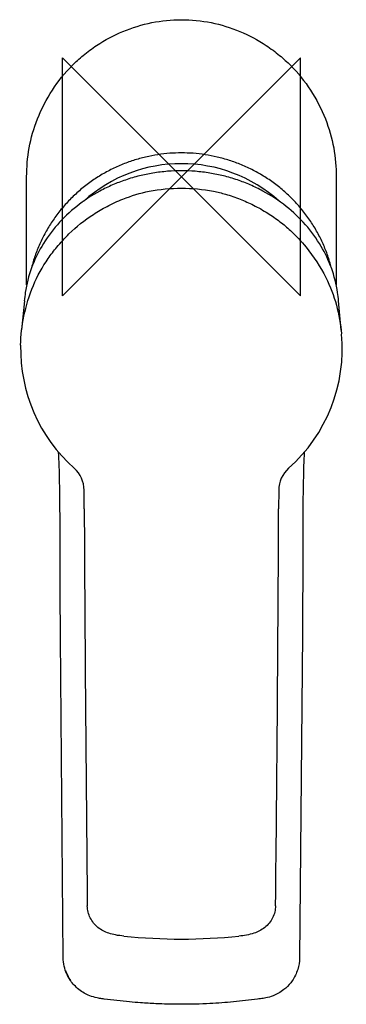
# Model space of a CAD drawing. Header units: millimetres. Extents: x -27 to 28, y -139 to 26.
import ezdxf

# ---------------------------------------------------------------- set-up
doc = ezdxf.new("R2010")
doc.units = ezdxf.units.MM
doc.header["$MEASUREMENT"] = 0
doc.layers.add('ORIGIN', color=6, linetype='Continuous')
doc.layers.add('PLANNING', color=1, linetype='Continuous')

# ---------------------------------------------------------------- blocks, each defined once
blk = doc.blocks.new('243000_CA_t')
at = {"layer": 'ORIGIN'}
for p, q in [((-20, 20), (20, -20)), ((-20, -20), (-20, 20)), ((20, 20), (-20, -20)), ((20, -20), (20, 20))]:
    blk.add_line(p, q, dxfattribs=at)
at = {"layer": 'PLANNING'}
for p, q in [((-26, -18.15), (-26, 0)), ((26, 0), (26, -18.15)), ((-26.39, -20.79), (-26.84, -25.67)), ((26.85, -25.72), (26.39, -20.79)), ((-16.33, -55.73), (-16.35, -52.61)), ((16.35, -52.61), (16.33, -55.74)), ((-19.85, -131.16), (-20.32, -77.43)), ((20.32, -76.79), (19.85, -131.16))]:
    blk.add_line(p, q, dxfattribs=at)
for centre, radius, start, end in [((0, -22.35), 24.58, 48.0762, 131.9239), ((-0.95, -23.13), 25.55, 171.6676, 174.7521), ((5.76, -22.56), 20.71, 4.8872, 8.6931), ((0.17, -28.87), 26.85, 311.6153, 5.3095), ((-0.02, -28.81), 27, 178.8598, 228.2312), ((-21.31, -52.65), 4.96, 0.4687, 48.2312), ((21.28, -52.64), 4.94, 131.6153, 179.6699), ((13686.04, 17.82), 13702.57, 180.307573, 180.586614), ((-8383.02, -23.53), 8399.41, 359.325096, 359.780308), ((0, -33.01), 95.02, 264.1709, 275.8336), ((-12.76, -131), 7.1, 199.1269, 214.0003)]:
    blk.add_arc(centre, radius, start, end, dxfattribs=at)
for points, knots in [([(-26, 0), (-26, 1.63), (-25.73, 4.96), (-24.3, 9.93), (-21.85, 14.64), (-19.08, 18.12), (-16.44, 20.5), (-13.69, 22.58), (-9.86, 24.6), (-5.03, 26.08), (-1.67, 26.42), (0, 26.4)], [18.151136, 18.151136, 18.151136, 18.151136, 23.054564, 28.121991, 33.583714, 38.894448, 41.418124, 44.223465, 49.236795, 54.313649, 59.320543, 59.320543, 59.320543, 59.320543]), ([(0, 26.4), (1.67, 26.42), (5.03, 26.08), (9.86, 24.6), (13.68, 22.58), (16.44, 20.5), (19.08, 18.12), (21.85, 14.63), (24.3, 9.93), (25.73, 4.96), (26, 1.63), (26, 0)], [59.320543, 59.320543, 59.320543, 59.320543, 64.327113, 69.403758, 74.416898, 77.222455, 79.747493, 85.060766, 90.521492, 95.587655, 100.489943, 100.489943, 100.489943, 100.489943]), ([(0, 1.03), (-0.78, 1.04), (-2.38, 0.97), (-4.73, 0.68), (-7.11, 0.2), (-9.37, -0.47), (-11.6, -1.32), (-14.4, -2.68), (-18.89, -5.61), (-22.85, -10.1), (-25.35, -15.32), (-26.02, -18.01), (-26.23, -19.43)], [37.575964, 37.575964, 37.575964, 37.575964, 39.900516, 42.392447, 44.684726, 47.162685, 49.470652, 51.824183, 56.510672, 65.486744, 69.495864, 73.776256, 73.776256, 73.776256, 73.776256]), ([(26.23, -19.43), (26.01, -18.02), (25.35, -15.32), (22.85, -10.1), (18.89, -5.61), (14.4, -2.68), (11.59, -1.32), (9.37, -0.46), (7.11, 0.2), (4.73, 0.68), (2.38, 0.97), (0.77, 1.04), (0, 1.03)], [1.375585, 1.375585, 1.375585, 1.375585, 5.654893, 9.662873, 18.643438, 23.331554, 25.68492, 27.992253, 30.469539, 32.761204, 35.252454, 37.575964, 37.575964, 37.575964, 37.575964]), ([(-27.01, -28.27), (-26.98, -26.63), (-26.58, -23.2), (-25.08, -18.23), (-22.97, -14.42), (-20.83, -11.61), (-18.43, -8.98), (-15.57, -6.69), (-12.44, -4.87), (-9.34, -3.43), (-5.17, -2.19), (-1.81, -1.89), (0, -1.89)], [338.415917, 338.415917, 338.415917, 338.415917, 343.318045, 348.750742, 353.914167, 356.317284, 359.323549, 364.586042, 367.251427, 370.188398, 374.819028, 380.251299, 380.251299, 380.251299, 380.251299]), ([(0, -1.89), (1.81, -1.89), (4.31, -2.12), (7.59, -2.91), (9.84, -3.68), (12.21, -4.75), (14.45, -6.01), (16.53, -7.45), (18.73, -9.32), (21.53, -12.3), (25.18, -17.87), (26.62, -23.11), (26.91, -26.38)], [380.251299, 380.251299, 380.251299, 380.251299, 385.672919, 387.757646, 390.35975, 392.785602, 395.555312, 398.062781, 400.379385, 404.203117, 410.313182, 420.198117, 420.198117, 420.198117, 420.198117]), ([(-20.32, -77.43), (-20.35, -72.81), (-20.38, -68.19), (-20.38, -58.36), (-20.38, -53.23), (-20.56, -47.75), (-20.59, -46.99), (-20.63, -46.25)], [156.5926794, 156.5926794, 156.5926794, 156.5926794, 156.8036994, 156.8036994, 157.0536367, 157.0536367, 157.0941581, 157.0941581, 157.0941581, 157.0941581]), ([(20.63, -46.26), (20.59, -47), (20.56, -47.75), (20.38, -53.23), (20.38, -58.36), (20.38, -67.99), (20.36, -72.39), (20.32, -76.79)], [0.459645, 0.459645, 0.459645, 0.459645, 0.5000282, 0.5000282, 0.7500752, 0.7500752, 0.9512245, 0.9512245, 0.9512245, 0.9512245]), ([(-9.65, -127.54), (-10.13, -127.49), (-10.99, -127.39), (-12.52, -127.02), (-14.11, -126.19), (-15.45, -124.53), (-15.8, -123.16), (-15.81, -122.47)], [547.502942, 547.502942, 547.502942, 547.502942, 548.953661, 550.098886, 552.192909, 554.25768, 556.337247, 556.337247, 556.337247, 556.337247]), ([(15.81, -122.47), (15.8, -122.8), (15.71, -123.5), (15.23, -124.81), (14.1, -126.2), (12.06, -127.24), (10.51, -127.44), (9.66, -127.54)], [519.329987, 519.329987, 519.329987, 519.329987, 520.338117, 521.412571, 523.504865, 525.578569, 528.159876, 528.159876, 528.159876, 528.159876]), ([(0, -138.99), (-0.78, -138.99), (-2.21, -138.97), (-4.5, -138.89), (-6.63, -138.76), (-9.52, -138.52), (-11.81, -138.26), (-13.62, -138.01), (-14.45, -137.87), (-15.34, -137.61), (-16.38, -137.12), (-17.25, -136.52), (-18.02, -135.8), (-19, -134.58), (-19.69, -133), (-19.85, -131.64), (-19.85, -131.16)], [79.089734, 79.089734, 79.089734, 79.089734, 81.419696, 83.402788, 85.961216, 87.815622, 92.096986, 92.878699, 93.306763, 94.612104, 95.654932, 96.74174, 97.772749, 98.804033, 101.422998, 102.874661, 102.874661, 102.874661, 102.874661]), ([(19.85, -131.16), (19.85, -131.83), (19.62, -133.2), (18.76, -134.94), (17.84, -136), (17.04, -136.67), (16.34, -137.14), (15.32, -137.62), (14.45, -137.88), (13.56, -138.02), (11.76, -138.26), (8.79, -138.61), (4.52, -138.91), (1.6, -138.99), (0, -138.99)], [55.30987, 55.30987, 55.30987, 55.30987, 57.337393, 59.436545, 61.067145, 61.49465, 62.585241, 63.576174, 64.877718, 65.306404, 66.263476, 70.321032, 74.285371, 79.089734, 79.089734, 79.089734, 79.089734])]:
    blk.add_open_spline(points, degree=3, knots=knots, dxfattribs=at)
for points, weights in [([(0, 4.04), (-20.39, 4.04), (-25.25, -15.46)], [1, 0.754830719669, 0.920104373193]), ([(25.25, -15.46), (20.39, 4.04), (0, 4.04)], [0.920106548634, 0.754829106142, 1])]:
    blk.add_rational_spline(points, weights, degree=2, dxfattribs=at)

msp = doc.modelspace()

# ---------------------------------------------------------------- block references
msp.add_blockref('243000_CA_t', (0, 0))

doc.saveas('drawing.dxf')
